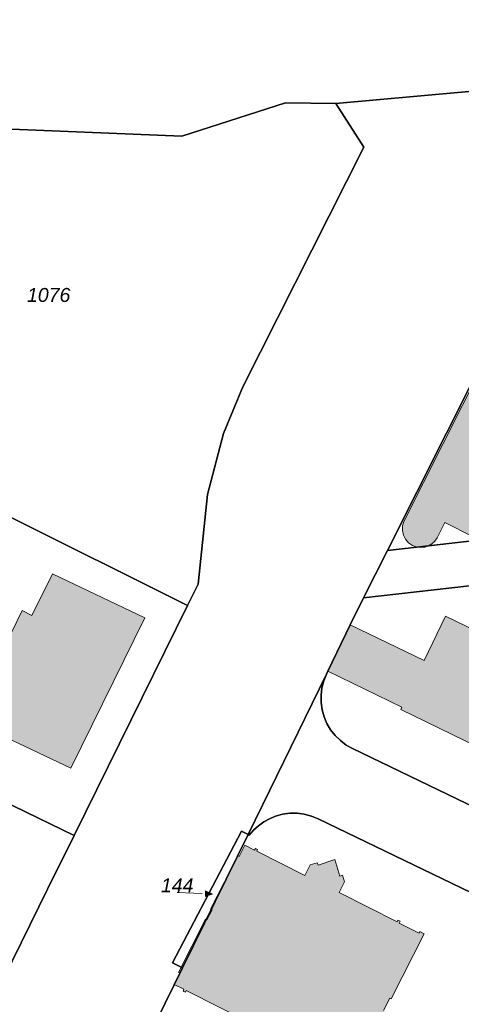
# Model space of a CAD drawing. Header units: metres. Extents: x 32338650 to 32340431, y 5701793 to 5703325.
# Tile 4 of 256: x 32338931 to 32338971, y 5702291 to 5702379. Entities that reach past the tile are written whole.
import ezdxf

# ---------------------------------------------------------------- set-up
doc = ezdxf.new("R2010")
doc.units = ezdxf.units.M
doc.header["$LTSCALE"] = 0.1
doc.layers.add('Keine', color=7, linetype='Continuous', lineweight=9)
for name, color, linetype, lineweight, true_color in [('LPB-BE-Flurstück_Grenze', 7, 'Continuous', 70, 0x004c99), ('LPB-BE-Flurstück_Nummer', 7, 'Continuous', 70, 0x004c99), ('LPB-BE-Gebäude', 7, 'Continuous', 70, 0x004c99), ('LPB-BE-Straße', 7, 'Continuous', 70, 0x004c99)]:
    doc.layers.add(name, color=color, linetype=linetype, lineweight=lineweight, true_color=true_color)
doc.styles.add('Arial (italic)', font='ariali.ttf')

# ---------------------------------------------------------------- blocks, each defined once
blk = doc.blocks.new('2004')
at = {"layer": 'Keine', "color": 7, "linetype": 'Continuous'}
blk.add_solid([(0, 0), (0.75, -0.3), (0.75, 0.3)], dxfattribs=at)

msp = doc.modelspace()

# ---------------------------------------------------------------- hatches: boundary and pattern name
at = {"layer": 'LPB-BE-Gebäude', "linetype": 'Continuous', "lineweight": 0, "true_color": 0xc7c8ca}
for points in [[(32338966.529, 5702331.611), (32338966.882, 5702331.57), (32338967.235, 5702331.606), (32338967.573, 5702331.716), (32338967.879, 5702331.895), (32338968.14, 5702332.136), (32338968.344, 5702332.427), (32338969.03, 5702333.8), (32338971.511, 5702332.547), (32338972.208, 5702333.94), (32338975.327, 5702332.39), (32338975.771, 5702333.223), (32338976.84, 5702332.669), (32338977.814, 5702332.769), (32338982.68, 5702342.367), (32338982.553, 5702342.442), (32338980.455, 5702343.499), (32338984.017, 5702350.599), (32338983.811, 5702350.697), (32338975.849, 5702354.697), (32338965.372, 5702333.91), (32338965.251, 5702333.508), (32338965.234, 5702333.089), (32338965.323, 5702332.679), (32338965.511, 5702332.305), (32338965.788, 5702331.989), (32338966.134, 5702331.753), (32338966.529, 5702331.611)], [(32338966.529, 5702331.611), (32338966.882, 5702331.57), (32338967.235, 5702331.606), (32338967.573, 5702331.716), (32338967.879, 5702331.895), (32338968.14, 5702332.136), (32338968.344, 5702332.427), (32338969.03, 5702333.8), (32338971.511, 5702332.547), (32338972.208, 5702333.94), (32338975.327, 5702332.39), (32338975.771, 5702333.223), (32338976.84, 5702332.669), (32338977.814, 5702332.769), (32338982.68, 5702342.367), (32338982.553, 5702342.442), (32338980.455, 5702343.499), (32338984.017, 5702350.599), (32338983.811, 5702350.697), (32338975.849, 5702354.697), (32338965.372, 5702333.91), (32338965.251, 5702333.508), (32338965.234, 5702333.089), (32338965.323, 5702332.679), (32338965.511, 5702332.305), (32338965.788, 5702331.989), (32338966.134, 5702331.753), (32338966.529, 5702331.611)], [(32338966.529, 5702331.611), (32338966.882, 5702331.57), (32338967.235, 5702331.606), (32338967.573, 5702331.716), (32338967.879, 5702331.895), (32338968.14, 5702332.136), (32338968.344, 5702332.427), (32338969.03, 5702333.8), (32338971.511, 5702332.547), (32338972.208, 5702333.94), (32338975.327, 5702332.39), (32338975.771, 5702333.223), (32338976.84, 5702332.669), (32338977.814, 5702332.769), (32338982.68, 5702342.367), (32338982.553, 5702342.442), (32338980.455, 5702343.499), (32338984.017, 5702350.599), (32338983.811, 5702350.697), (32338975.849, 5702354.697), (32338965.372, 5702333.91), (32338965.251, 5702333.508), (32338965.234, 5702333.089), (32338965.323, 5702332.679), (32338965.511, 5702332.305), (32338965.788, 5702331.989), (32338966.134, 5702331.753), (32338966.529, 5702331.611)], [(32338966.529, 5702331.611), (32338966.882, 5702331.57), (32338967.235, 5702331.606), (32338967.573, 5702331.716), (32338967.879, 5702331.895), (32338968.14, 5702332.136), (32338968.344, 5702332.427), (32338969.03, 5702333.8), (32338971.511, 5702332.547), (32338972.208, 5702333.94), (32338975.327, 5702332.39), (32338975.771, 5702333.223), (32338976.84, 5702332.669), (32338977.814, 5702332.769), (32338982.68, 5702342.367), (32338982.553, 5702342.442), (32338980.455, 5702343.499), (32338984.017, 5702350.599), (32338983.811, 5702350.697), (32338975.849, 5702354.697), (32338965.372, 5702333.91), (32338965.251, 5702333.508), (32338965.234, 5702333.089), (32338965.323, 5702332.679), (32338965.511, 5702332.305), (32338965.788, 5702331.989), (32338966.134, 5702331.753), (32338966.529, 5702331.611)], [(32338927.346, 5702315.701), (32338935.541, 5702311.803), (32338942.173, 5702325.265), (32338933.91, 5702329.226), (32338932.066, 5702325.468), (32338931.174, 5702325.915), (32338928.314, 5702320.065), (32338926.5, 5702320.95), (32338924.628, 5702316.993), (32338927.346, 5702315.701)], [(32338927.346, 5702315.701), (32338935.541, 5702311.803), (32338942.173, 5702325.265), (32338933.91, 5702329.226), (32338932.066, 5702325.468), (32338931.174, 5702325.915), (32338928.314, 5702320.065), (32338926.5, 5702320.95), (32338924.628, 5702316.993), (32338927.346, 5702315.701)], [(32338977.652, 5702310.937), (32338979.029, 5702313.773), (32338981.706, 5702319.288), (32338969.088, 5702325.411), (32338967.174, 5702321.436), (32338960.57, 5702324.63), (32338958.559, 5702320.489), (32338965.182, 5702317.264), (32338965.083, 5702317.048), (32338977.652, 5702310.937)], [(32338977.652, 5702310.937), (32338979.029, 5702313.773), (32338981.706, 5702319.288), (32338969.088, 5702325.411), (32338967.174, 5702321.436), (32338960.57, 5702324.63), (32338958.559, 5702320.489), (32338965.182, 5702317.264), (32338965.083, 5702317.048), (32338977.652, 5702310.937)], [(32338948.063, 5702299.18), (32338948.19, 5702299.125), (32338947.713, 5702298.214), (32338947.605, 5702298.268), (32338945.18, 5702293.503), (32338945.297, 5702293.438), (32338944.786, 5702292.438), (32338945.678, 5702291.991), (32338945.602, 5702291.834), (32338945.798, 5702291.736), (32338945.874, 5702291.893), (32338960.765, 5702284.348), (32338963.658, 5702290.024), (32338963.531, 5702290.089), (32338964.097, 5702291.207), (32338964.224, 5702291.142), (32338967.184, 5702296.965), (32338966.792, 5702297.161), (32338966.727, 5702297.034), (32338964.952, 5702297.927), (32338965.029, 5702298.094), (32338964.833, 5702298.193), (32338964.756, 5702298.036), (32338959.56, 5702300.651), (32338960.05, 5702301.622), (32338959.863, 5702302.21), (32338959.64, 5702302.139), (32338959.17, 5702303.609), (32338957.689, 5702303.12), (32338957.608, 5702303.333), (32338956.989, 5702303.138), (32338956.5, 5702302.188), (32338952.197, 5702304.366), (32338952.273, 5702304.513), (32338952.076, 5702304.611), (32338952, 5702304.464), (32338951.118, 5702304.91), (32338950.606, 5702303.89), (32338950.489, 5702303.955), (32338948.063, 5702299.18)], [(32338948.063, 5702299.18), (32338948.19, 5702299.125), (32338947.713, 5702298.214), (32338947.605, 5702298.268), (32338945.18, 5702293.503), (32338945.297, 5702293.438), (32338944.786, 5702292.438), (32338945.678, 5702291.991), (32338945.602, 5702291.834), (32338945.798, 5702291.736), (32338945.874, 5702291.893), (32338960.765, 5702284.348), (32338963.658, 5702290.024), (32338963.531, 5702290.089), (32338964.097, 5702291.207), (32338964.224, 5702291.142), (32338967.184, 5702296.965), (32338966.792, 5702297.161), (32338966.727, 5702297.034), (32338964.952, 5702297.927), (32338965.029, 5702298.094), (32338964.833, 5702298.193), (32338964.756, 5702298.036), (32338959.56, 5702300.651), (32338960.05, 5702301.622), (32338959.863, 5702302.21), (32338959.64, 5702302.139), (32338959.17, 5702303.609), (32338957.689, 5702303.12), (32338957.608, 5702303.333), (32338956.989, 5702303.138), (32338956.5, 5702302.188), (32338952.197, 5702304.366), (32338952.273, 5702304.513), (32338952.076, 5702304.611), (32338952, 5702304.464), (32338951.118, 5702304.91), (32338950.606, 5702303.89), (32338950.489, 5702303.955), (32338948.063, 5702299.18)]]:
    msp.add_hatch(color=9, dxfattribs=at).paths.add_polyline_path(points)

# ---------------------------------------------------------------- linework, layer by layer
at = {"layer": 'LPB-BE-Flurstück_Grenze', "color": 253, "linetype": 'Continuous', "lineweight": 25, "true_color": 0xadadad, "transparency": 33554687, "flags": 128}
for points in [[(32338866.182, 5702379.006), (32338881.617, 5702378.321), (32338895.411, 5702372.677), (32338917.9, 5702371.68), (32338917.891, 5702371.441), (32338917.843, 5702369.551), (32338945.488, 5702368.435), (32338954.777, 5702371.406), (32338959.268, 5702371.362), (32338985.413, 5702373.701), (32338995.758, 5702387.357)], [(32338866.182, 5702379.006), (32338881.617, 5702378.321), (32338895.411, 5702372.677), (32338917.9, 5702371.68), (32338917.891, 5702371.441), (32338917.843, 5702369.551), (32338945.488, 5702368.435), (32338954.777, 5702371.406), (32338959.268, 5702371.362), (32338985.413, 5702373.701), (32338995.758, 5702387.357)], [(32338958.438, 5702320.233), (32338958.559, 5702320.489), (32338960.57, 5702324.63), (32338961.76, 5702327.073), (32338963.885, 5702331.309), (32338974.451, 5702352.333), (32338975.702, 5702354.774), (32338981.965, 5702366.976), (32338982.053, 5702367.153), (32338985.304, 5702373.495), (32338985.413, 5702373.701), (32338959.268, 5702371.362), (32338961.77, 5702367.446), (32338950.944, 5702345.962), (32338949.212, 5702341.78), (32338947.769, 5702336.335), (32338946.939, 5702328.282), (32338946.001, 5702326.379), (32338935.835, 5702305.765), (32338933.468, 5702300.958), (32338925.55, 5702284.895)], [(32338958.438, 5702320.233), (32338958.559, 5702320.489), (32338960.57, 5702324.63), (32338961.76, 5702327.073), (32338963.885, 5702331.309), (32338974.451, 5702352.333), (32338975.702, 5702354.774), (32338981.965, 5702366.976), (32338982.053, 5702367.153), (32338985.304, 5702373.495), (32338985.413, 5702373.701), (32338959.268, 5702371.362), (32338961.77, 5702367.446), (32338950.944, 5702345.962), (32338949.212, 5702341.78), (32338947.769, 5702336.335), (32338946.939, 5702328.282), (32338946.001, 5702326.379), (32338935.835, 5702305.765), (32338933.468, 5702300.958), (32338925.55, 5702284.895)], [(32338914.445, 5702345.285), (32338920.153, 5702339.277), (32338924.751, 5702336.987), (32338929.664, 5702334.534), (32338946.001, 5702326.379), (32338946.939, 5702328.282), (32338947.769, 5702336.335), (32338949.212, 5702341.78), (32338950.944, 5702345.962), (32338961.77, 5702367.446), (32338959.268, 5702371.362), (32338954.777, 5702371.406), (32338945.488, 5702368.435), (32338917.843, 5702369.551), (32338917.891, 5702371.441), (32338917.9, 5702371.68), (32338895.411, 5702372.677), (32338894.73, 5702371.653), (32338917.561, 5702348.612), (32338914.445, 5702345.285)], [(32338914.445, 5702345.285), (32338920.153, 5702339.277), (32338924.751, 5702336.987), (32338929.664, 5702334.534), (32338946.001, 5702326.379), (32338946.939, 5702328.282), (32338947.769, 5702336.335), (32338949.212, 5702341.78), (32338950.944, 5702345.962), (32338961.77, 5702367.446), (32338959.268, 5702371.362), (32338954.777, 5702371.406), (32338945.488, 5702368.435), (32338917.843, 5702369.551), (32338917.891, 5702371.441), (32338917.9, 5702371.68), (32338895.411, 5702372.677), (32338894.73, 5702371.653), (32338917.561, 5702348.612), (32338914.445, 5702345.285)], [(32338963.885, 5702331.309), (32338966.529, 5702331.611), (32338990.527, 5702334.338), (32338990.921, 5702339.556), (32338984.939, 5702350.131), (32338984.017, 5702350.599), (32338983.811, 5702350.697), (32338975.849, 5702354.697), (32338975.702, 5702354.774), (32338974.451, 5702352.333), (32338963.885, 5702331.309)], [(32338963.885, 5702331.309), (32338966.529, 5702331.611), (32338990.527, 5702334.338), (32338990.921, 5702339.556), (32338984.939, 5702350.131), (32338984.017, 5702350.599), (32338983.811, 5702350.697), (32338975.849, 5702354.697), (32338975.702, 5702354.774), (32338974.451, 5702352.333), (32338963.885, 5702331.309)], [(32338900.906, 5702330.818), (32338904.245, 5702327.756), (32338909.188, 5702323.225), (32338919.611, 5702313.663), (32338935.835, 5702305.765), (32338946.001, 5702326.379), (32338929.664, 5702334.534), (32338924.751, 5702336.987), (32338920.153, 5702339.277), (32338914.445, 5702345.285), (32338912.427, 5702343.135), (32338907.659, 5702338.033), (32338903.553, 5702333.647), (32338900.906, 5702330.818)], [(32338900.906, 5702330.818), (32338904.245, 5702327.756), (32338909.188, 5702323.225), (32338919.611, 5702313.663), (32338935.835, 5702305.765), (32338946.001, 5702326.379), (32338929.664, 5702334.534), (32338924.751, 5702336.987), (32338920.153, 5702339.277), (32338914.445, 5702345.285), (32338912.427, 5702343.135), (32338907.659, 5702338.033), (32338903.553, 5702333.647), (32338900.906, 5702330.818)], [(32338961.76, 5702327.073), (32338990.232, 5702330.287), (32338990.527, 5702334.338), (32338966.529, 5702331.611), (32338963.885, 5702331.309), (32338961.76, 5702327.073)], [(32338961.76, 5702327.073), (32338990.232, 5702330.287), (32338990.527, 5702334.338), (32338966.529, 5702331.611), (32338963.885, 5702331.309), (32338961.76, 5702327.073)], [(32338924.478, 5702282.897), (32338925.55, 5702284.895), (32338933.468, 5702300.958), (32338935.835, 5702305.765), (32338919.611, 5702313.663), (32338909.188, 5702323.225), (32338904.245, 5702327.756), (32338900.906, 5702330.818), (32338896.766, 5702326.399), (32338889.638, 5702318.768), (32338883.628, 5702312.342), (32338878.988, 5702307.382), (32338924.478, 5702282.897)], [(32338924.478, 5702282.897), (32338925.55, 5702284.895), (32338933.468, 5702300.958), (32338935.835, 5702305.765), (32338919.611, 5702313.663), (32338909.188, 5702323.225), (32338904.245, 5702327.756), (32338900.906, 5702330.818), (32338896.766, 5702326.399), (32338889.638, 5702318.768), (32338883.628, 5702312.342), (32338878.988, 5702307.382), (32338924.478, 5702282.897)], [(32338960.767, 5702313.552), (32338979.521, 5702304.505), (32338985.808, 5702301.875), (32338989.557, 5702316.964), (32338992.946, 5702330.596), (32338990.232, 5702330.287), (32338961.76, 5702327.073), (32338960.57, 5702324.63), (32338958.559, 5702320.489), (32338958.438, 5702320.233), (32338958.193, 5702319.626), (32338958.03, 5702318.992), (32338957.95, 5702318.342), (32338957.956, 5702317.688), (32338958.047, 5702317.04), (32338958.222, 5702316.409), (32338958.477, 5702315.807), (32338958.809, 5702315.244), (32338959.211, 5702314.728), (32338959.677, 5702314.269), (32338960.198, 5702313.875), (32338960.767, 5702313.552)], [(32338960.767, 5702313.552), (32338979.521, 5702304.505), (32338985.808, 5702301.875), (32338989.557, 5702316.964), (32338992.946, 5702330.596), (32338990.232, 5702330.287), (32338961.76, 5702327.073), (32338960.57, 5702324.63), (32338958.559, 5702320.489), (32338958.438, 5702320.233), (32338958.193, 5702319.626), (32338958.03, 5702318.992), (32338957.95, 5702318.342), (32338957.956, 5702317.688), (32338958.047, 5702317.04), (32338958.222, 5702316.409), (32338958.477, 5702315.807), (32338958.809, 5702315.244), (32338959.211, 5702314.728), (32338959.677, 5702314.269), (32338960.198, 5702313.875), (32338960.767, 5702313.552)], [(32338902.643, 5702215.641), (32338912.385, 5702231.757), (32338913.64, 5702233.828), (32338913.705, 5702233.935), (32338920.261, 5702244.797), (32338924.113, 5702251.165), (32338924.22, 5702251.341), (32338929.702, 5702262.107), (32338931.05, 5702264.744), (32338943.202, 5702289.18), (32338945.557, 5702293.918), (32338944.644, 5702294.366), (32338950.839, 5702306.153), (32338951.437, 5702305.848), (32338958.438, 5702320.233)], [(32338902.643, 5702215.641), (32338912.385, 5702231.757), (32338913.64, 5702233.828), (32338913.705, 5702233.935), (32338920.261, 5702244.797), (32338924.113, 5702251.165), (32338924.22, 5702251.341), (32338929.702, 5702262.107), (32338931.05, 5702264.744), (32338943.202, 5702289.18), (32338945.557, 5702293.918), (32338944.644, 5702294.366), (32338950.839, 5702306.153), (32338951.437, 5702305.848), (32338958.438, 5702320.233)], [(32338979.521, 5702304.505), (32338960.767, 5702313.552), (32338960.198, 5702313.875), (32338959.677, 5702314.269), (32338959.211, 5702314.728), (32338958.809, 5702315.244), (32338958.477, 5702315.807), (32338958.222, 5702316.409), (32338958.047, 5702317.04), (32338957.956, 5702317.688), (32338957.95, 5702318.342), (32338958.03, 5702318.992), (32338958.193, 5702319.626), (32338958.438, 5702320.233), (32338951.437, 5702305.848)], [(32338979.521, 5702304.505), (32338960.767, 5702313.552), (32338960.198, 5702313.875), (32338959.677, 5702314.269), (32338959.211, 5702314.728), (32338958.809, 5702315.244), (32338958.477, 5702315.807), (32338958.222, 5702316.409), (32338958.047, 5702317.04), (32338957.956, 5702317.688), (32338957.95, 5702318.342), (32338958.03, 5702318.992), (32338958.193, 5702319.626), (32338958.438, 5702320.233), (32338951.437, 5702305.848)], [(32338943.202, 5702289.18), (32338957.668, 5702282.012), (32338963.876, 5702278.935), (32338978.402, 5702271.744), (32338984.124, 5702294.958), (32338976.491, 5702298.194), (32338957.689, 5702307.273), (32338957.084, 5702307.518), (32338956.452, 5702307.683), (32338955.804, 5702307.764), (32338955.152, 5702307.76), (32338954.505, 5702307.672), (32338953.875, 5702307.5), (32338953.332, 5702307.276), (32338952.818, 5702306.99), (32338952.342, 5702306.646), (32338951.909, 5702306.249), (32338951.525, 5702305.804), (32338951.437, 5702305.848), (32338945.557, 5702293.918), (32338943.202, 5702289.18)], [(32338943.202, 5702289.18), (32338957.668, 5702282.012), (32338963.876, 5702278.935), (32338978.402, 5702271.744), (32338984.124, 5702294.958), (32338976.491, 5702298.194), (32338957.689, 5702307.273), (32338957.084, 5702307.518), (32338956.452, 5702307.683), (32338955.804, 5702307.764), (32338955.152, 5702307.76), (32338954.505, 5702307.672), (32338953.875, 5702307.5), (32338953.332, 5702307.276), (32338952.818, 5702306.99), (32338952.342, 5702306.646), (32338951.909, 5702306.249), (32338951.525, 5702305.804), (32338951.437, 5702305.848), (32338945.557, 5702293.918), (32338943.202, 5702289.18)], [(32338951.437, 5702305.848), (32338951.525, 5702305.804), (32338951.909, 5702306.249), (32338952.342, 5702306.646), (32338952.818, 5702306.99), (32338953.332, 5702307.276), (32338953.875, 5702307.5), (32338954.505, 5702307.672), (32338955.152, 5702307.76), (32338955.804, 5702307.764), (32338956.452, 5702307.683), (32338957.084, 5702307.518), (32338957.689, 5702307.273), (32338976.491, 5702298.194)], [(32338951.437, 5702305.848), (32338951.525, 5702305.804), (32338951.909, 5702306.249), (32338952.342, 5702306.646), (32338952.818, 5702306.99), (32338953.332, 5702307.276), (32338953.875, 5702307.5), (32338954.505, 5702307.672), (32338955.152, 5702307.76), (32338955.804, 5702307.764), (32338956.452, 5702307.683), (32338957.084, 5702307.518), (32338957.689, 5702307.273), (32338976.491, 5702298.194)], [(32338945.557, 5702293.918), (32338951.437, 5702305.848), (32338950.839, 5702306.153), (32338944.644, 5702294.366), (32338945.557, 5702293.918)], [(32338945.557, 5702293.918), (32338951.437, 5702305.848), (32338950.839, 5702306.153), (32338944.644, 5702294.366), (32338945.557, 5702293.918)]]:
    msp.add_lwpolyline(points, dxfattribs=at)
at = {"layer": 'LPB-BE-Flurstück_Nummer', "color": 252, "linetype": 'Continuous', "lineweight": 5, "true_color": 0x888888}
msp.add_line((32338947.3082, 5702300.57003), (32338945.068, 5702300.68), dxfattribs=at)
msp.add_line((32338947.3082, 5702300.57003), (32338945.068, 5702300.68), dxfattribs=at)
at = {"layer": 'LPB-BE-Gebäude', "color": 7, "linetype": 'Continuous', "lineweight": 9, "flags": 128}
for points in [[(32338975.849, 5702354.697), (32338965.372, 5702333.91), (32338965.251, 5702333.508), (32338965.234, 5702333.089), (32338965.323, 5702332.679), (32338965.511, 5702332.305), (32338965.788, 5702331.989), (32338966.134, 5702331.753), (32338966.529, 5702331.611)], [(32338975.849, 5702354.697), (32338965.372, 5702333.91), (32338965.251, 5702333.508), (32338965.234, 5702333.089), (32338965.323, 5702332.679), (32338965.511, 5702332.305), (32338965.788, 5702331.989), (32338966.134, 5702331.753), (32338966.529, 5702331.611)], [(32338975.849, 5702354.697), (32338965.372, 5702333.91), (32338965.251, 5702333.508), (32338965.234, 5702333.089), (32338965.323, 5702332.679), (32338965.511, 5702332.305), (32338965.788, 5702331.989), (32338966.134, 5702331.753), (32338966.529, 5702331.611)], [(32338975.849, 5702354.697), (32338965.372, 5702333.91), (32338965.251, 5702333.508), (32338965.234, 5702333.089), (32338965.323, 5702332.679), (32338965.511, 5702332.305), (32338965.788, 5702331.989), (32338966.134, 5702331.753), (32338966.529, 5702331.611)], [(32338966.529, 5702331.611), (32338966.882, 5702331.57), (32338967.235, 5702331.606), (32338967.573, 5702331.716), (32338967.879, 5702331.895), (32338968.14, 5702332.136), (32338968.344, 5702332.427), (32338969.03, 5702333.8), (32338971.511, 5702332.547)], [(32338966.529, 5702331.611), (32338966.882, 5702331.57), (32338967.235, 5702331.606), (32338967.573, 5702331.716), (32338967.879, 5702331.895), (32338968.14, 5702332.136), (32338968.344, 5702332.427), (32338969.03, 5702333.8), (32338971.511, 5702332.547)], [(32338966.529, 5702331.611), (32338966.882, 5702331.57), (32338967.235, 5702331.606), (32338967.573, 5702331.716), (32338967.879, 5702331.895), (32338968.14, 5702332.136), (32338968.344, 5702332.427), (32338969.03, 5702333.8), (32338971.511, 5702332.547)], [(32338966.529, 5702331.611), (32338966.882, 5702331.57), (32338967.235, 5702331.606), (32338967.573, 5702331.716), (32338967.879, 5702331.895), (32338968.14, 5702332.136), (32338968.344, 5702332.427), (32338969.03, 5702333.8), (32338971.511, 5702332.547)], [(32338927.346, 5702315.701), (32338935.541, 5702311.803), (32338942.173, 5702325.265), (32338933.91, 5702329.226), (32338932.066, 5702325.468), (32338931.174, 5702325.915), (32338928.314, 5702320.065), (32338926.5, 5702320.95), (32338924.628, 5702316.993), (32338927.346, 5702315.701)], [(32338927.346, 5702315.701), (32338935.541, 5702311.803), (32338942.173, 5702325.265), (32338933.91, 5702329.226), (32338932.066, 5702325.468), (32338931.174, 5702325.915), (32338928.314, 5702320.065), (32338926.5, 5702320.95), (32338924.628, 5702316.993), (32338927.346, 5702315.701)], [(32338977.652, 5702310.937), (32338979.029, 5702313.773), (32338981.706, 5702319.288), (32338969.088, 5702325.411), (32338967.174, 5702321.436), (32338960.57, 5702324.63), (32338958.559, 5702320.489), (32338965.182, 5702317.264), (32338965.083, 5702317.048), (32338977.652, 5702310.937)], [(32338977.652, 5702310.937), (32338979.029, 5702313.773), (32338981.706, 5702319.288), (32338969.088, 5702325.411), (32338967.174, 5702321.436), (32338960.57, 5702324.63), (32338958.559, 5702320.489), (32338965.182, 5702317.264), (32338965.083, 5702317.048), (32338977.652, 5702310.937)], [(32338963.531, 5702290.089), (32338964.097, 5702291.207), (32338964.224, 5702291.142), (32338967.184, 5702296.965), (32338966.792, 5702297.161), (32338966.727, 5702297.034), (32338964.952, 5702297.927), (32338965.029, 5702298.094), (32338964.833, 5702298.193), (32338964.756, 5702298.036), (32338959.56, 5702300.651), (32338960.05, 5702301.622), (32338959.863, 5702302.21), (32338959.64, 5702302.139), (32338959.17, 5702303.609), (32338957.689, 5702303.12), (32338957.608, 5702303.333), (32338956.989, 5702303.138), (32338956.5, 5702302.188), (32338952.197, 5702304.366), (32338952.273, 5702304.513), (32338952.076, 5702304.611), (32338952, 5702304.464), (32338951.118, 5702304.91), (32338950.606, 5702303.89), (32338950.489, 5702303.955), (32338948.063, 5702299.18)], [(32338963.531, 5702290.089), (32338964.097, 5702291.207), (32338964.224, 5702291.142), (32338967.184, 5702296.965), (32338966.792, 5702297.161), (32338966.727, 5702297.034), (32338964.952, 5702297.927), (32338965.029, 5702298.094), (32338964.833, 5702298.193), (32338964.756, 5702298.036), (32338959.56, 5702300.651), (32338960.05, 5702301.622), (32338959.863, 5702302.21), (32338959.64, 5702302.139), (32338959.17, 5702303.609), (32338957.689, 5702303.12), (32338957.608, 5702303.333), (32338956.989, 5702303.138), (32338956.5, 5702302.188), (32338952.197, 5702304.366), (32338952.273, 5702304.513), (32338952.076, 5702304.611), (32338952, 5702304.464), (32338951.118, 5702304.91), (32338950.606, 5702303.89), (32338950.489, 5702303.955), (32338948.063, 5702299.18)], [(32338948.063, 5702299.18), (32338948.19, 5702299.125), (32338947.713, 5702298.214), (32338947.605, 5702298.268), (32338945.18, 5702293.503), (32338945.297, 5702293.438), (32338944.786, 5702292.438), (32338945.678, 5702291.991), (32338945.602, 5702291.834), (32338945.798, 5702291.736), (32338945.874, 5702291.893), (32338960.765, 5702284.348)], [(32338948.063, 5702299.18), (32338948.19, 5702299.125), (32338947.713, 5702298.214), (32338947.605, 5702298.268), (32338945.18, 5702293.503), (32338945.297, 5702293.438), (32338944.786, 5702292.438), (32338945.678, 5702291.991), (32338945.602, 5702291.834), (32338945.798, 5702291.736), (32338945.874, 5702291.893), (32338960.765, 5702284.348)]]:
    msp.add_lwpolyline(points, dxfattribs=at)
at = {"layer": 'LPB-BE-Straße', "color": 250, "linetype": 'Continuous', "lineweight": 25, "true_color": 0x333333, "transparency": 33554687, "flags": 128}
for points in [[(32338866.182, 5702379.006), (32338881.617, 5702378.321), (32338895.411, 5702372.677), (32338917.9, 5702371.68), (32338917.891, 5702371.441), (32338917.843, 5702369.551), (32338945.488, 5702368.435), (32338954.777, 5702371.406), (32338959.268, 5702371.362), (32338985.413, 5702373.701), (32338995.758, 5702387.357)], [(32338958.438, 5702320.233), (32338958.559, 5702320.489), (32338960.57, 5702324.63), (32338961.76, 5702327.073), (32338963.885, 5702331.309), (32338974.451, 5702352.333), (32338975.702, 5702354.774), (32338981.965, 5702366.976), (32338982.053, 5702367.153), (32338985.304, 5702373.495), (32338985.413, 5702373.701), (32338959.268, 5702371.362), (32338961.77, 5702367.446), (32338950.944, 5702345.962), (32338949.212, 5702341.78), (32338947.769, 5702336.335), (32338946.939, 5702328.282), (32338946.001, 5702326.379), (32338935.835, 5702305.765), (32338933.468, 5702300.958), (32338925.55, 5702284.895)], [(32338902.643, 5702215.641), (32338912.385, 5702231.757), (32338913.64, 5702233.828), (32338913.705, 5702233.935), (32338920.261, 5702244.797), (32338924.113, 5702251.165), (32338924.22, 5702251.341), (32338929.702, 5702262.107), (32338931.05, 5702264.744), (32338943.202, 5702289.18), (32338945.557, 5702293.918), (32338944.644, 5702294.366), (32338950.839, 5702306.153), (32338951.437, 5702305.848), (32338958.438, 5702320.233)], [(32338979.521, 5702304.505), (32338960.767, 5702313.552), (32338960.198, 5702313.875), (32338959.677, 5702314.269), (32338959.211, 5702314.728), (32338958.809, 5702315.244), (32338958.477, 5702315.807), (32338958.222, 5702316.409), (32338958.047, 5702317.04), (32338957.956, 5702317.688), (32338957.95, 5702318.342), (32338958.03, 5702318.992), (32338958.193, 5702319.626), (32338958.438, 5702320.233), (32338951.437, 5702305.848)], [(32338951.437, 5702305.848), (32338951.525, 5702305.804), (32338951.909, 5702306.249), (32338952.342, 5702306.646), (32338952.818, 5702306.99), (32338953.332, 5702307.276), (32338953.875, 5702307.5), (32338954.505, 5702307.672), (32338955.152, 5702307.76), (32338955.804, 5702307.764), (32338956.452, 5702307.683), (32338957.084, 5702307.518), (32338957.689, 5702307.273), (32338976.491, 5702298.194)]]:
    msp.add_lwpolyline(points, dxfattribs=at)

# ---------------------------------------------------------------- block references
at = {"layer": 'LPB-BE-Flurstück_Nummer', "color": 252, "true_color": 0x888888, "rotation": 177.1896505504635}
msp.add_blockref('2004', (32338948.307, 5702300.521), dxfattribs=at)
msp.add_blockref('2004', (32338948.307, 5702300.521), dxfattribs=at)

# ---------------------------------------------------------------- texts
at = {"layer": 'LPB-BE-Flurstück_Nummer', "color": 252, "true_color": 0x888888, "char_height": 1.25, "attachment_point": 2, "line_spacing_factor": 1.004016, "style": 'Arial (italic)'}
for s, insert, width in [('1076', (32338933.562, 5702354.822), 5.46375), ('1076', (32338933.562, 5702354.822), 5.46375), ('144', (32338945.068, 5702301.93), 3.946875), ('144', (32338945.068, 5702301.93), 3.946875)]:
    msp.add_mtext(s, dxfattribs=dict(at, insert=insert, width=width))

doc.saveas('drawing.dxf')
